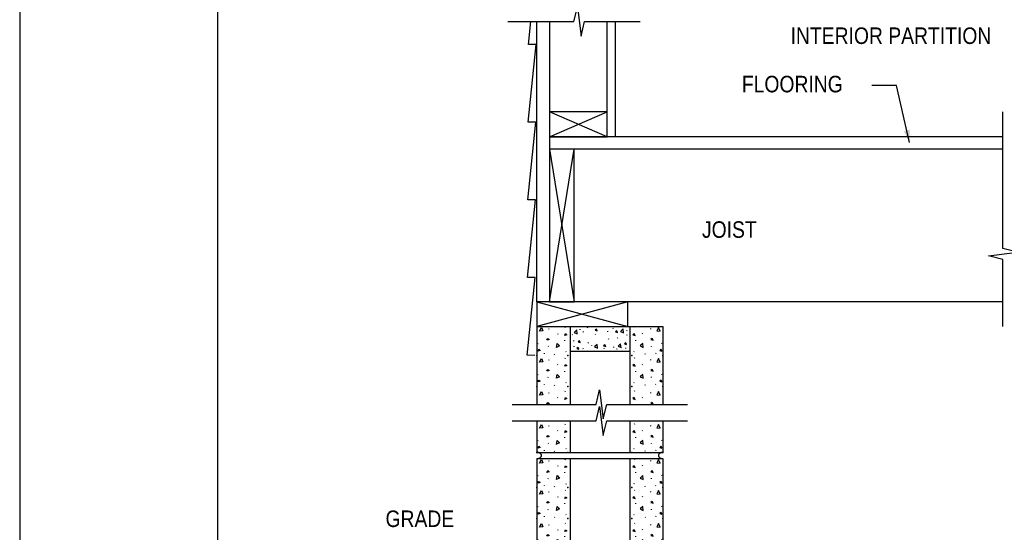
# Model space of a CAD drawing. Extents: x -4.7 to 19.3, y -5.1 to 12.9.
# Tile 3 of 10: x -4.7 to 2.8, y -1.1 to 2.8. Entities that reach past the tile are written whole.
import ezdxf
from ezdxf.enums import TextEntityAlignment as Align

# ---------------------------------------------------------------- set-up
doc = ezdxf.new("R2010")
doc.units = 0
doc.layers.get('0').update_dxf_attribs({"linetype": 'CONTINUOUS'})
for name, color, linetype in [('29', 7, 'CONTINUOUS'), ('32', 7, 'CONTINUOUS'), ('35', 7, 'CONTINUOUS')]:
    doc.layers.add(name, color=color, linetype=linetype)

# ---------------------------------------------------------------- blocks, each defined once
blk = doc.blocks.new('8CMU')
at = {"layer": '32', "linetype": 'CONTINUOUS'}
for p, q in [((0, 0.666667), (0, 0.03125)), ((0, 0.666667), (0.635415, 0.666667)), ((0.060199, 0.653298), (0.06159, 0.656419)), ((0.14241, 0.661273), (0.143801, 0.664398)), ((0.166667, 0.666667), (0.166667, 0.03125)), ((0.468749, 0.666667), (0.468749, 0.03125)), ((0.493007, 0.661273), (0.491616, 0.664398)), ((0.575217, 0.653298), (0.573827, 0.656419)), ((0.635415, 0.666667), (0.635415, 0.03125)), ((0.103563, 0.631098), (0.104949, 0.629017)), ((0.138629, 0.59782), (0.138977, 0.594699)), ((0.496788, 0.59782), (0.49644, 0.594699)), ((0.531853, 0.631098), (0.530467, 0.629017)), ((0.004008, 0.57941), (0.005395, 0.582535)), ((0.05673, 0.565189), (0.058121, 0.568314)), ((0.578686, 0.565189), (0.577296, 0.568314)), ((0.631409, 0.57941), (0.630022, 0.582535)), ((0.035516, 0.531742), (0.036902, 0.52966)), ((0.060199, 0.497048), (0.06159, 0.500168)), ((0.088297, 0.524954), (0.089688, 0.528074)), ((0.14241, 0.505023), (0.143801, 0.508148)), ((0.145039, 0.54057), (0.14643, 0.538488)), ((0.490378, 0.54057), (0.488987, 0.538488)), ((0.493007, 0.505023), (0.491616, 0.508148)), ((0.547118, 0.524954), (0.545728, 0.528074)), ((0.575217, 0.497048), (0.573827, 0.500168)), ((0.5999, 0.531742), (0.598514, 0.52966)), ((0.103563, 0.474848), (0.104949, 0.472767)), ((0.531853, 0.474848), (0.530467, 0.472767)), ((0.004008, 0.42316), (0.005395, 0.426285)), ((0.05673, 0.408939), (0.058121, 0.412064)), ((0.138629, 0.44157), (0.138977, 0.438449)), ((0.496788, 0.44157), (0.49644, 0.438449)), ((0.578686, 0.408939), (0.577296, 0.412064)), ((0.631409, 0.42316), (0.630022, 0.426285)), ((0.035516, 0.375493), (0.036902, 0.373411)), ((0.088297, 0.368704), (0.089688, 0.371826)), ((0.145039, 0.38432), (0.14643, 0.38224)), ((0.490378, 0.38432), (0.488987, 0.38224)), ((0.547118, 0.368704), (0.545728, 0.371826)), ((0.5999, 0.375493), (0.598514, 0.373411)), ((0.060199, 0.330382), (0.06159, 0.333503)), ((0.103563, 0.308182), (0.104949, 0.3061)), ((0.14241, 0.338358), (0.143801, 0.341483)), ((0.493007, 0.338358), (0.491616, 0.341483)), ((0.531853, 0.308182), (0.530467, 0.3061)), ((0.575217, 0.330382), (0.573827, 0.333503)), ((0.004008, 0.256495), (0.005395, 0.25962)), ((0.138629, 0.274905), (0.138977, 0.271784)), ((0.496788, 0.274905), (0.49644, 0.271784)), ((0.631409, 0.256495), (0.630022, 0.25962)), ((0.035516, 0.208827), (0.036902, 0.206745)), ((0.05673, 0.242272), (0.058121, 0.245397)), ((0.088297, 0.202038), (0.089688, 0.205159)), ((0.145039, 0.217655), (0.14643, 0.215573)), ((0.490378, 0.217655), (0.488987, 0.215573)), ((0.547118, 0.202038), (0.545728, 0.205159)), ((0.578686, 0.242272), (0.577296, 0.245397)), ((0.5999, 0.208827), (0.598514, 0.206745)), ((0.060199, 0.163715), (0.06159, 0.166836)), ((0.14241, 0.171691), (0.143801, 0.174816)), ((0.493007, 0.171691), (0.491616, 0.174816)), ((0.575217, 0.163715), (0.573827, 0.166836)), ((0.103563, 0.141516), (0.104949, 0.139434)), ((0.138629, 0.108238), (0.138977, 0.105116)), ((0.496788, 0.108238), (0.49644, 0.105116)), ((0.531853, 0.141516), (0.530467, 0.139434)), ((0.004008, 0.089828), (0.005395, 0.092953)), ((0.05673, 0.075605), (0.058121, 0.07873)), ((0.145039, 0.050988), (0.14643, 0.048906)), ((0.490378, 0.050988), (0.488987, 0.048906)), ((0.578686, 0.075605), (0.577296, 0.07873)), ((0.631409, 0.089828), (0.630022, 0.092953)), ((0, 0.036257), (0.007512, 0.03125)), ((0, 0.03125), (0.635415, 0.03125)), ((0.035516, 0.04216), (0.036902, 0.040078)), ((0.088297, 0.035371), (0.089688, 0.038491)), ((0.547118, 0.035371), (0.545728, 0.038491)), ((0.5999, 0.04216), (0.598514, 0.040078))]:
    blk.add_line(p, q, dxfattribs=at)
for points in [[(0.013371, 0.643935), (0.022738, 0.661622), (0.030023, 0.64532), (0.013719, 0.643935)], [(0.622046, 0.643935), (0.612678, 0.661622), (0.605393, 0.64532), (0.621697, 0.643935)], [(0.049863, 0.597283), (0.054023, 0.605954), (0.060961, 0.600751), (0.049863, 0.597283)], [(0.139984, 0.622079), (0.144145, 0.630751), (0.151082, 0.625548), (0.139984, 0.622079)], [(0.495431, 0.622079), (0.491272, 0.630751), (0.484335, 0.625548), (0.495431, 0.622079)], [(0.585553, 0.597283), (0.581393, 0.605954), (0.574456, 0.600751), (0.585553, 0.597283)], [(0.004699, 0.542988), (0.008863, 0.55166), (0.015801, 0.546457), (0.004699, 0.542988)], [(0.098934, 0.561602), (0.101684, 0.581426), (0.114105, 0.568598), (0.099258, 0.56172)], [(0.536483, 0.561602), (0.533733, 0.581426), (0.521311, 0.568598), (0.536159, 0.56172)], [(0.630717, 0.542988), (0.626553, 0.55166), (0.619616, 0.546457), (0.630717, 0.542988)], [(0.013371, 0.487684), (0.022738, 0.505371), (0.030023, 0.48907), (0.013719, 0.487684)], [(0.622046, 0.487684), (0.612678, 0.505371), (0.605393, 0.48907), (0.621697, 0.487684)], [(0.049863, 0.441033), (0.054023, 0.449704), (0.060961, 0.444501), (0.049863, 0.441033)], [(0.139984, 0.465829), (0.144145, 0.474501), (0.151082, 0.469298), (0.139984, 0.465829)], [(0.495431, 0.465829), (0.491272, 0.474501), (0.484335, 0.469298), (0.495431, 0.465829)], [(0.585553, 0.441033), (0.581393, 0.449704), (0.574456, 0.444501), (0.585553, 0.441033)], [(0.098934, 0.405352), (0.101684, 0.425176), (0.114105, 0.412348), (0.099258, 0.40547)], [(0.536483, 0.405352), (0.533733, 0.425176), (0.521311, 0.412348), (0.536159, 0.40547)], [(0.004699, 0.386738), (0.008863, 0.39541), (0.015801, 0.390207), (0.004699, 0.386738)], [(0.630717, 0.386738), (0.626553, 0.39541), (0.619616, 0.390207), (0.630717, 0.386738)], [(0.013371, 0.321018), (0.022738, 0.338706), (0.030023, 0.322405), (0.013719, 0.321018)], [(0.139984, 0.299163), (0.144145, 0.307835), (0.151082, 0.302632), (0.139984, 0.299163)], [(0.495431, 0.299163), (0.491272, 0.307835), (0.484335, 0.302632), (0.495431, 0.299163)], [(0.622046, 0.321018), (0.612678, 0.338706), (0.605393, 0.322405), (0.621697, 0.321018)], [(0.049863, 0.274366), (0.054023, 0.283038), (0.060961, 0.277835), (0.049863, 0.274366)], [(0.098934, 0.238686), (0.101684, 0.25851), (0.114105, 0.245682), (0.099258, 0.238803)], [(0.536483, 0.238686), (0.533733, 0.25851), (0.521311, 0.245682), (0.536159, 0.238803)], [(0.585553, 0.274366), (0.581393, 0.283038), (0.574456, 0.277835), (0.585553, 0.274366)], [(0.004699, 0.220073), (0.008863, 0.228745), (0.015801, 0.223542), (0.004699, 0.220073)], [(0.630717, 0.220073), (0.626553, 0.228745), (0.619616, 0.223542), (0.630717, 0.220073)], [(0.013371, 0.154352), (0.022738, 0.172039), (0.030023, 0.155738), (0.013719, 0.154352)], [(0.622046, 0.154352), (0.612678, 0.172039), (0.605393, 0.155738), (0.621697, 0.154352)], [(0.049863, 0.107699), (0.054023, 0.116371), (0.060961, 0.111168), (0.049863, 0.107699)], [(0.139984, 0.132496), (0.144145, 0.141168), (0.151082, 0.135965), (0.139984, 0.132496)], [(0.495431, 0.132496), (0.491272, 0.141168), (0.484335, 0.135965), (0.495431, 0.132496)], [(0.585553, 0.107699), (0.581393, 0.116371), (0.574456, 0.111168), (0.585553, 0.107699)], [(0.004699, 0.053406), (0.008863, 0.062078), (0.015801, 0.056875), (0.004699, 0.053406)], [(0.098934, 0.07202), (0.101684, 0.091844), (0.114105, 0.079016), (0.099258, 0.072137)], [(0.536483, 0.07202), (0.533733, 0.091844), (0.521311, 0.079016), (0.536159, 0.072137)], [(0.630717, 0.053406), (0.626553, 0.062078), (0.619616, 0.056875), (0.630717, 0.053406)]]:
    blk.add_lwpolyline(points, dxfattribs=at)
for points in [[(0.000001, 0, 0.023214), (0.003224, 0.000232, 0.02419), (0.00641, 0.000769, 0.024773), (0.009383, 0.001573, 0.027459), (0.012255, 0.002683, 0.02867), (0.014761, 0.00399, 0.033429), (0.017085, 0.005595, 0.035406), (0.01895, 0.007306, 0.042063), (0.020528, 0.00928, 0.044525), (0.021621, 0.011284, 0.050398), (0.022319, 0.013454, 0.051721), (0.022542, 0.015625, 0.051721), (0.022319, 0.017795, 0.050398), (0.021621, 0.019965, 0.044525), (0.020528, 0.021969, 0.042063), (0.01895, 0.023944, 0.035406), (0.017085, 0.025654, 0.033429), (0.014761, 0.027259, 0.02867), (0.012255, 0.028566, 0.027459), (0.009383, 0.029676, 0.024773), (0.00641, 0.030481, 0.02419), (0.003224, 0.031017, 0.023214), (0.000001, 0.03125)], [(0.635416, 0.03125, 0.023214), (0.632193, 0.031017, 0.02419), (0.629007, 0.030481, 0.024773), (0.626034, 0.029676, 0.027459), (0.623162, 0.028566, 0.02867), (0.620655, 0.027259, 0.033429), (0.618332, 0.025654, 0.035406), (0.616467, 0.023944, 0.042063), (0.614888, 0.021969, 0.044525), (0.613795, 0.019965, 0.050398), (0.613098, 0.017795, 0.051721), (0.612875, 0.015625, 0.051721), (0.613098, 0.013454, 0.050398), (0.613795, 0.011284, 0.044525), (0.614888, 0.00928, 0.042063), (0.616467, 0.007306, 0.035406), (0.618332, 0.005595, 0.033429), (0.620655, 0.00399, 0.02867), (0.623162, 0.002683, 0.027459), (0.626034, 0.001573, 0.024773), (0.629007, 0.000769, 0.02419), (0.632193, 0.000232, 0.023214), (0.635416, 0)]]:
    blk.add_lwpolyline(points, format="xyb", dxfattribs=at)
for p in [(0, 0.520832), (0.15625, 0.520832), (0.479165, 0.520832), (0.635415, 0.520832), (0, 0.364583), (0.15625, 0.364583), (0.479165, 0.364583), (0.635415, 0.364583), (0, 0.197917), (0.15625, 0.197917), (0.479165, 0.197917), (0.635415, 0.197917), (0, 0.03125), (0.15625, 0.03125), (0.479165, 0.03125), (0.635415, 0.03125)]:
    blk.add_point(p, dxfattribs=at)

msp = doc.modelspace()

# ---------------------------------------------------------------- linework, layer by layer
at = {"layer": '29', "linetype": 'CONTINUOUS'}
for p, q in [((-0.78769, 0.648857), (-0.78769, 2.770471)), ((-0.69394, 2.770471), (-0.69394, 0.648857)), ((-0.25644, 1.898857), (-0.25644, 2.770471)), ((-0.19394, 1.898857), (-0.19394, 2.770471)), ((-0.69394, 1.898857), (-0.25644, 2.086357)), ((-0.25644, 1.898857), (-0.69394, 2.086357)), ((2.740229, 1.898857), (-0.69394, 1.898857)), ((-0.69394, 0.648857), (-0.50644, 1.805107)), ((-0.69394, 1.805107), (-0.50644, 0.648857)), ((2.740229, 1.805107), (-0.69394, 1.805107)), ((-0.78769, 0.648857), (-0.10019, 0.461357)), ((-0.10019, 0.648857), (-0.78769, 0.461357)), ((-0.78769, 0.648857), (-0.10019, 0.461357)), ((-0.10019, 0.648857), (-0.78769, 0.461357)), ((2.740229, 0.648857), (-0.69394, 0.648857))]:
    msp.add_line(p, q, dxfattribs=at)
for points in [[(-1.009117, 2.770471), (-0.50901, 2.770471), (-0.481667, 2.879846), (-0.454323, 2.661096), (-0.426979, 2.770471), (-0.00644, 2.770471)], [(-0.803803, 0.243047), (-0.863203, 0.243378), (-0.801247, 0.831635), (-0.860647, 0.831965), (-0.798688, 1.420221), (-0.858089, 1.420551), (-0.796132, 2.008809), (-0.855534, 2.009141), (-0.793576, 2.597396), (-0.852977, 2.597727), (-0.834781, 2.770471)], [(2.740229, 0.461357), (2.740229, 0.970062), (2.630854, 0.997406), (2.849604, 1.02475), (2.740229, 1.052094), (2.740229, 2.086357)], [(-0.97519, -0.128263), (-0.340661, -0.128263), (-0.313318, -0.018888), (-0.285974, -0.237638), (-0.25863, -0.128263), (0.352932, -0.128263)], [(-0.97519, -0.253263), (-0.340661, -0.253263), (-0.313318, -0.143888), (-0.285974, -0.362638), (-0.25863, -0.253263), (0.352932, -0.253263)]]:
    msp.add_lwpolyline(points, dxfattribs=at)
for points in [[(-0.69394, 1.898857), (-0.25644, 1.898857), (-0.25644, 2.086357), (-0.69394, 2.086357)], [(-0.69394, 0.648857), (-0.50644, 0.648857), (-0.50644, 1.805107), (-0.69394, 1.805107)], [(-0.78769, 0.461357), (-0.10019, 0.461357), (-0.10019, 0.648857), (-0.78769, 0.648857)], [(-0.78769, 0.461357), (-0.10019, 0.461357), (-0.10019, 0.648857), (-0.78769, 0.648857)]]:
    msp.add_lwpolyline(points, close=True, dxfattribs=at)
at = {"layer": '32', "color": 1, "linetype": 'CONTINUOUS'}
for p, q in [((1.934797, 2.286138), (1.747297, 2.286138)), ((2.033298, 1.855473), (1.934797, 2.286138))]:
    msp.add_line(p, q, dxfattribs=at)
at = {"layer": '32', "linetype": 'CONTINUOUS'}
for p, q in [((-0.78769, 0.461357), (0.165432, 0.461357)), ((-0.78769, 0.461357), (-0.78769, -0.128263)), ((-0.574076, 0.45327), (-0.57199, 0.457957)), ((-0.53769, 0.461357), (-0.53769, -0.128263)), ((-0.403171, 0.448746), (-0.405257, 0.453427)), ((-0.20824, 0.44387), (-0.210326, 0.448551)), ((-0.084568, 0.461357), (-0.084568, -0.128263)), ((-0.048182, 0.45327), (-0.050268, 0.457957)), ((0.165432, 0.461357), (0.165432, -0.128263)), ((-0.697391, 0.441305), (-0.695305, 0.445987)), ((-0.632346, 0.408005), (-0.630266, 0.404883)), ((-0.52013, 0.397539), (-0.522216, 0.402221)), ((-0.464047, 0.441), (-0.464569, 0.436318)), ((-0.437245, 0.42393), (-0.437766, 0.419247)), ((-0.344693, 0.399977), (-0.346779, 0.404659)), ((-0.254499, 0.42637), (-0.255021, 0.421688)), ((-0.176563, 0.370715), (-0.178648, 0.375396)), ((-0.108299, 0.431246), (-0.10882, 0.426565)), ((-0.105901, 0.392661), (-0.107987, 0.397344)), ((0.010089, 0.408005), (0.008009, 0.404883)), ((0.075134, 0.441305), (0.073048, 0.445987)), ((-0.781678, 0.330474), (-0.779599, 0.335161)), ((-0.702594, 0.309141), (-0.700508, 0.313828)), ((-0.579747, 0.35809), (-0.579225, 0.353409)), ((-0.510344, 0.355652), (-0.510866, 0.350971)), ((-0.507906, 0.31176), (-0.508428, 0.307078)), ((-0.400695, 0.341021), (-0.401217, 0.33634)), ((-0.373893, 0.319074), (-0.374414, 0.314393)), ((-0.247188, 0.367844), (-0.24771, 0.363161)), ((-0.208202, 0.306883), (-0.208724, 0.302201)), ((-0.118046, 0.299566), (-0.118568, 0.294885)), ((-0.04251, 0.35809), (-0.043031, 0.353409)), ((0.080337, 0.309141), (0.078251, 0.313828)), ((0.159422, 0.330474), (0.157341, 0.335161)), ((-0.734417, 0.258973), (-0.732336, 0.255849)), ((-0.655245, 0.248789), (-0.653159, 0.253471)), ((-0.570132, 0.272215), (-0.568046, 0.269091)), ((-0.53769, 0.273857), (-0.084568, 0.273857)), ((-0.434846, 0.290245), (-0.436932, 0.294926)), ((-0.276466, 0.292684), (-0.278552, 0.297365)), ((-0.181436, 0.287807), (-0.183522, 0.292488)), ((-0.052125, 0.272215), (-0.054211, 0.269091)), ((0.032987, 0.248789), (0.030901, 0.253471)), ((0.112159, 0.258973), (0.110079, 0.255849)), ((-0.697391, 0.20693), (-0.695305, 0.211612)), ((-0.632346, 0.17363), (-0.630266, 0.170508)), ((-0.574076, 0.218895), (-0.57199, 0.223582)), ((-0.048182, 0.218895), (-0.050268, 0.223582)), ((0.010089, 0.17363), (0.008009, 0.170508)), ((0.075134, 0.20693), (0.073048, 0.211612)), ((-0.781678, 0.096099), (-0.779599, 0.100786)), ((-0.702594, 0.074766), (-0.700508, 0.079453)), ((-0.579747, 0.123715), (-0.579225, 0.119034)), ((-0.04251, 0.123715), (-0.043031, 0.119034)), ((0.080337, 0.074766), (0.078251, 0.079453)), ((0.159422, 0.096099), (0.157341, 0.100786)), ((-0.734417, 0.024599), (-0.732336, 0.021477)), ((-0.655245, 0.014417), (-0.653159, 0.019098)), ((-0.570132, 0.03784), (-0.568046, 0.034719)), ((-0.052125, 0.03784), (-0.054211, 0.034719)), ((0.032987, 0.014417), (0.030901, 0.019098)), ((0.112159, 0.024599), (0.110079, 0.021477)), ((-0.697391, -0.043068), (-0.695305, -0.038387)), ((-0.574076, -0.031104), (-0.57199, -0.026417)), ((-0.048182, -0.031104), (-0.050268, -0.026417)), ((0.075134, -0.043068), (0.073048, -0.038387)), ((-0.632346, -0.076367), (-0.630266, -0.07949)), ((0.010089, -0.076367), (0.008009, -0.07949)), ((-0.78769, -0.253263), (-0.78769, -0.491766)), ((-0.697391, -0.293068), (-0.695305, -0.288387)), ((-0.574076, -0.281104), (-0.57199, -0.276417)), ((-0.53769, -0.253263), (-0.53769, -0.491766)), ((-0.084568, -0.253263), (-0.084568, -0.491766)), ((-0.048182, -0.281104), (-0.050268, -0.276417)), ((0.075134, -0.293068), (0.073048, -0.288387)), ((0.165432, -0.253263), (0.165432, -0.491766)), ((-0.632346, -0.326367), (-0.630266, -0.32949)), ((0.010089, -0.326367), (0.008009, -0.32949)), ((-0.781678, -0.403898), (-0.779599, -0.399211)), ((-0.702594, -0.425232), (-0.700508, -0.420544)), ((-0.579747, -0.376284), (-0.579225, -0.380965)), ((-0.04251, -0.376284), (-0.043031, -0.380965)), ((0.080337, -0.425232), (0.078251, -0.420544)), ((0.159422, -0.403898), (0.157341, -0.399211)), ((-0.78769, -0.484255), (-0.776422, -0.491766)), ((-0.78769, -0.491766), (0.165432, -0.491766)), ((-0.734417, -0.475401), (-0.732336, -0.478523)), ((-0.655245, -0.485583), (-0.653159, -0.480902)), ((-0.570132, -0.462159), (-0.568046, -0.465281)), ((-0.052125, -0.462159), (-0.054211, -0.465281)), ((0.032987, -0.485583), (0.030901, -0.480902)), ((0.112159, -0.475401), (0.110079, -0.478523))]:
    msp.add_line(p, q, dxfattribs=at)
for points in [[(-0.767633, 0.42726), (-0.753583, 0.453792), (-0.742655, 0.42934), (-0.767112, 0.42726)], [(0.145376, 0.42726), (0.131326, 0.453792), (0.120398, 0.42934), (0.144854, 0.42726)], [(-0.577714, 0.394477), (-0.571474, 0.407484), (-0.561068, 0.39968), (-0.577714, 0.394477)], [(-0.482479, 0.40618), (-0.486604, 0.435917), (-0.505237, 0.416674), (-0.482966, 0.406355)], [(-0.330898, 0.427997), (-0.337139, 0.441005), (-0.347546, 0.433201), (-0.330898, 0.427997)], [(-0.177391, 0.415805), (-0.183632, 0.428813), (-0.194038, 0.421008), (-0.177391, 0.415805)], [(-0.131602, 0.413495), (-0.135727, 0.44323), (-0.154359, 0.423988), (-0.132089, 0.413669)], [(-0.044544, 0.394477), (-0.050784, 0.407484), (-0.06119, 0.39968), (-0.044544, 0.394477)], [(-0.712896, 0.357281), (-0.706655, 0.370289), (-0.696249, 0.362484), (-0.712896, 0.357281)], [(-0.639289, 0.303762), (-0.635164, 0.333497), (-0.616531, 0.314255), (-0.638803, 0.303938)], [(-0.469788, 0.289004), (-0.476029, 0.302012), (-0.486435, 0.294207), (-0.469788, 0.289004)], [(-0.460039, 0.340211), (-0.46628, 0.353219), (-0.476686, 0.345414), (-0.460039, 0.340211)], [(-0.328969, 0.296448), (-0.333094, 0.326184), (-0.351727, 0.306941), (-0.329456, 0.296622)], [(-0.267547, 0.310949), (-0.273788, 0.323957), (-0.284194, 0.316152), (-0.267547, 0.310949)], [(-0.151096, 0.301324), (-0.155221, 0.33106), (-0.173854, 0.311818), (-0.151583, 0.3015)], [(-0.109164, 0.325581), (-0.115405, 0.338589), (-0.125811, 0.330784), (-0.109164, 0.325581)], [(0.017033, 0.303762), (0.012908, 0.333497), (-0.005725, 0.314255), (0.016547, 0.303938)], [(0.090638, 0.357281), (0.084398, 0.370289), (0.073992, 0.362484), (0.090638, 0.357281)], [(-0.780641, 0.275841), (-0.774396, 0.288849), (-0.76399, 0.281044), (-0.780641, 0.275841)], [(0.158384, 0.275841), (0.152138, 0.288849), (0.141732, 0.281044), (0.158384, 0.275841)], [(-0.767633, 0.192885), (-0.753583, 0.219417), (-0.742655, 0.194965), (-0.767112, 0.192885)], [(-0.577714, 0.160102), (-0.571474, 0.173109), (-0.561068, 0.165305), (-0.577714, 0.160102)], [(-0.044544, 0.160102), (-0.050784, 0.173109), (-0.06119, 0.165305), (-0.044544, 0.160102)], [(0.145376, 0.192885), (0.131326, 0.219417), (0.120398, 0.194965), (0.144854, 0.192885)], [(-0.712896, 0.122906), (-0.706655, 0.135914), (-0.696249, 0.128109), (-0.712896, 0.122906)], [(-0.639289, 0.069387), (-0.635164, 0.099122), (-0.616531, 0.07988), (-0.638803, 0.069563)], [(0.017033, 0.069387), (0.012908, 0.099122), (-0.005725, 0.07988), (0.016547, 0.069563)], [(0.090638, 0.122906), (0.084398, 0.135914), (0.073992, 0.128109), (0.090638, 0.122906)], [(-0.780641, 0.041466), (-0.774396, 0.054474), (-0.76399, 0.046669), (-0.780641, 0.041466)], [(0.158384, 0.041466), (0.152138, 0.054474), (0.141732, 0.046669), (0.158384, 0.041466)], [(-0.767633, -0.057113), (-0.753583, -0.030582), (-0.742655, -0.055034), (-0.767112, -0.057113)], [(0.145376, -0.057113), (0.131326, -0.030582), (0.120398, -0.055034), (0.144854, -0.057113)], [(-0.712896, -0.127091), (-0.706655, -0.114083), (-0.696249, -0.121888), (-0.712896, -0.127091)], [(-0.577714, -0.089896), (-0.571474, -0.076888), (-0.561068, -0.084693), (-0.577714, -0.089896)], [(-0.044544, -0.089896), (-0.050784, -0.076888), (-0.06119, -0.084693), (-0.044544, -0.089896)], [(0.090638, -0.127091), (0.084398, -0.114083), (0.073992, -0.121888), (0.090638, -0.127091)], [(-0.767633, -0.307113), (-0.753583, -0.280582), (-0.742655, -0.305034), (-0.767112, -0.307113)], [(0.145376, -0.307113), (0.131326, -0.280582), (0.120398, -0.305034), (0.144854, -0.307113)], [(-0.712896, -0.377091), (-0.706655, -0.364083), (-0.696249, -0.371888), (-0.712896, -0.377091)], [(-0.577714, -0.339896), (-0.571474, -0.326888), (-0.561068, -0.334693), (-0.577714, -0.339896)], [(-0.044544, -0.339896), (-0.050784, -0.326888), (-0.06119, -0.334693), (-0.044544, -0.339896)], [(0.090638, -0.377091), (0.084398, -0.364083), (0.073992, -0.371888), (0.090638, -0.377091)], [(-0.780641, -0.458531), (-0.774396, -0.445523), (-0.76399, -0.453328), (-0.780641, -0.458531)], [(-0.639289, -0.430612), (-0.635164, -0.400875), (-0.616531, -0.420117), (-0.638803, -0.430435)], [(0.017033, -0.430612), (0.012908, -0.400875), (-0.005725, -0.420117), (0.016547, -0.430435)], [(0.158384, -0.458531), (0.152138, -0.445523), (0.141732, -0.453328), (0.158384, -0.458531)]]:
    msp.add_lwpolyline(points, dxfattribs=at)
for points in [[(-0.787689, -0.538641, 0.023214), (-0.782855, -0.538291, 0.02419), (-0.778075, -0.537487, 0.024773), (-0.773616, -0.53628, 0.027459), (-0.769308, -0.534616, 0.02867), (-0.765548, -0.532656, 0.033429), (-0.762063, -0.530248, 0.035406), (-0.759265, -0.527682, 0.042063), (-0.756898, -0.52472, 0.044525), (-0.755258, -0.521714, 0.050398), (-0.754212, -0.518459, 0.051721), (-0.753877, -0.515203, 0.051721), (-0.754212, -0.511947, 0.050398), (-0.755258, -0.508692, 0.044525), (-0.756898, -0.505686, 0.042063), (-0.759265, -0.502725, 0.035406), (-0.762063, -0.500158, 0.033429), (-0.765548, -0.497751, 0.02867), (-0.769308, -0.495791, 0.027459), (-0.773616, -0.494127, 0.024773), (-0.778075, -0.492919, 0.02419), (-0.782855, -0.492115, 0.023214), (-0.787689, -0.491766)], [(0.165432, -0.491766, 0.023214), (0.160598, -0.492115, 0.02419), (0.155818, -0.492919, 0.024773), (0.151359, -0.494127, 0.027459), (0.147051, -0.495791, 0.02867), (0.143292, -0.497751, 0.033429), (0.139806, -0.500158, 0.035406), (0.137008, -0.502725, 0.042063), (0.134641, -0.505686, 0.044525), (0.133001, -0.508692, 0.050398), (0.131955, -0.511947, 0.051721), (0.13162, -0.515203, 0.051721), (0.131955, -0.518459, 0.050398), (0.133001, -0.521714, 0.044525), (0.134641, -0.52472, 0.042063), (0.137008, -0.527682, 0.035406), (0.139806, -0.530248, 0.033429), (0.143292, -0.532656, 0.02867), (0.147051, -0.534616, 0.027459), (0.151359, -0.53628, 0.024773), (0.155818, -0.537487, 0.02419), (0.160598, -0.538291, 0.023214), (0.165432, -0.538641)]]:
    msp.add_lwpolyline(points, format="xyb", dxfattribs=at)
for p in [(-0.78769, 0.242607), (-0.553315, 0.242607), (-0.068943, 0.242607), (0.165432, 0.242607), (-0.78769, 0.008234), (-0.553315, 0.008234), (-0.068943, 0.008234), (0.165432, 0.008234), (-0.78769, -0.491766), (-0.553315, -0.491766), (-0.068943, -0.491766), (0.165432, -0.491766)]:
    msp.add_point(p, dxfattribs=at)
at = {"layer": '32', "color": 1, "linetype": 'CONTINUOUS'}
msp.add_solid([(2.035243, 1.952089), (2.033298, 1.855473), (1.989548, 1.941637)], dxfattribs=at)
at = {"layer": '35', "linetype": 'CONTINUOUS'}
msp.add_lwpolyline([(-4.704357, -5.12197), (19.295643, -5.12197), (19.295643, 12.87803), (-4.704357, 12.87803)], close=True, dxfattribs=at)
at = {"layer": '35', "linetype": 'CONTINUOUS', "const_width": 0.01}
msp.add_lwpolyline([(-3.204357, -4.37197), (18.545643, -4.37197), (18.545643, 12.12803), (-3.204357, 12.12803)], close=True, dxfattribs=at)

# ---------------------------------------------------------------- block references
at = {"xscale": 1.499997, "yscale": 1.499997}
msp.add_blockref('8CMU', (-0.78769, -1.538638), dxfattribs=at)

# ---------------------------------------------------------------- texts
at = {"layer": '32', "color": 1, "linetype": 'CONTINUOUS', "width": 0.875}
for s, p in [('INTERIOR PARTITION', (1.132517, 2.725997)), ('FLOORING', (0.763398, 2.359721)), ('JOIST', (0.461326, 1.258271)), ('GRADE', (-1.934624, -0.931471))]:
    msp.add_text(s, height=0.125, dxfattribs=at).set_placement(p, align=Align.TOP_LEFT)

doc.saveas('drawing.dxf')
